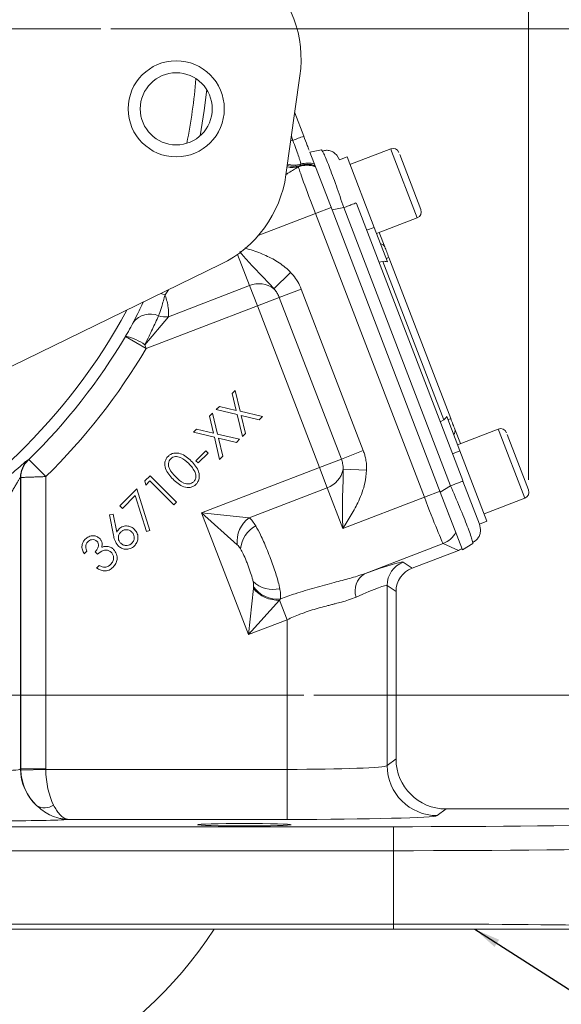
# Model space of a CAD drawing. Header units: inches. Extents: x 0.3 to 33.9, y 0.2 to 21.6.
# Tile 4 of 25: x 8.1 to 10.8, y 4.7 to 9.6. Entities that reach past the tile are written whole.
import ezdxf

# ---------------------------------------------------------------- set-up
doc = ezdxf.new("R2010")
doc.units = ezdxf.units.IN
doc.header["$MEASUREMENT"] = 0
doc.layers.add('SLD-0', color=7, linetype='Continuous', lineweight=15)
doc.styles.add('SLDTEXTSTYLE0', font='TXT', dxfattribs={"width": 0.75})
doc.dimstyles.new('SLDDIMSTYLE0', dxfattribs={"dimtxt": 0.25, "dimasz": 0.13, "dimexe": 0, "dimexo": 0.0625, "dimgap": 0.0625, "dimtad": 0, "dimtih": 1, "dimtoh": 1, "dimrnd": 1e-09, "dimzin": 12, "dimdsep": 46, "dimtxsty": 'SLDTEXTSTYLE0', "dimsah": 1, "dimcen": 0.09, "dimadec": 0, "dimazin": 3, "dimtfac": 1, "dimtofl": 0, "dimtmove": 0, "dimatfit": 3, "dimfxl": 1, "dimfrac": 2, "dimtolj": 1, "dimtzin": 12, "dimarcsym": 0})
doc.dimstyles.new('SLDDIMSTYLE1', dxfattribs={"dimtxt": 0.25, "dimasz": 0.13, "dimexe": 0, "dimexo": 0.0625, "dimgap": 0.0625, "dimtad": 0, "dimtih": 1, "dimtoh": 1, "dimrnd": 1e-09, "dimzin": 12, "dimdsep": 46, "dimtxsty": 'SLDTEXTSTYLE0', "dimsah": 1, "dimcen": 0.09, "dimadec": 0, "dimazin": 3, "dimtfac": 1, "dimtmove": 0, "dimatfit": 0, "dimfxl": 1, "dimfrac": 2, "dimtolj": 1, "dimtzin": 12, "dimarcsym": 0})
doc.dimstyles.new('SLDDIMSTYLE2', dxfattribs={"dimtxt": 0, "dimasz": 0.13, "dimexe": 0, "dimexo": 0.0625, "dimgap": 0, "dimtad": 0, "dimtih": 1, "dimtoh": 1, "dimdec": 0, "dimrnd": 1e-09, "dimzin": 0, "dimdsep": 46, "dimtxsty": 'Standard', "dimsah": 1, "dimcen": 0.09, "dimadec": 0, "dimazin": 0, "dimtfac": 0.13, "dimtdec": 0, "dimtofl": 0, "dimtmove": 0, "dimatfit": 3, "dimfxl": 1, "dimfrac": 2, "dimtolj": 1, "dimtzin": 0, "dimarcsym": 0})

# ---------------------------------------------------------------- blocks, each defined once
blk = doc.blocks.new('_D_1')
at = {"layer": 'SLD-0'}
for p, q in [((10.5999, 7.2701), (10.5999, 14.5406)), ((11.9647, 5.5562), (11.9647, 14.5406)), ((10.5999, 14.4156), (10.3499, 14.4156)), ((10.8956, 14.4524), (10.8448, 14.4524)), ((10.8448, 14.4524), (10.8448, 14.0555)), ((11.669, 14.4524), (11.7198, 14.4524)), ((11.7198, 14.4524), (11.7198, 14.0555)), ((11.9647, 14.4156), (12.2147, 14.4156)), ((10.8448, 14.0555), (10.8956, 14.0555)), ((11.7198, 14.0555), (11.669, 14.0555))]:
    blk.add_line(p, q, dxfattribs=at)
for points in [[(10.5999, 14.4156), (10.4699, 14.4356), (10.4699, 14.3956)], [(11.9647, 14.4156), (12.0947, 14.3956), (12.0947, 14.4356)]]:
    blk.add_solid(points, dxfattribs=at)
at = {"layer": 'SLD-0', "char_height": 0.25, "attachment_point": 1, "style": 'SLDTEXTSTYLE0'}
for s, insert in [('1.36', (10.8575, 14.8254, -1.8466)), ('34.7', (10.959, 14.3778, -1.8466))]:
    blk.add_mtext(s, dxfattribs=dict(at, insert=insert))
blk = doc.blocks.new('_D_2')
at = {"layer": 'SLD-0'}
for p, q in [((7.2431, 8.4799), (7.2431, 14.5406)), ((10.5999, 7.2701), (10.5999, 14.5406)), ((7.2431, 14.4156), (8.3952, 14.4156)), ((8.5347, 14.4524), (8.4839, 14.4524)), ((8.4839, 14.4524), (8.4839, 14.0555)), ((9.3082, 14.4524), (9.359, 14.4524)), ((9.359, 14.4524), (9.359, 14.0555)), ((10.5999, 14.4156), (9.4478, 14.4156)), ((8.4839, 14.0555), (8.5347, 14.0555)), ((9.359, 14.0555), (9.3082, 14.0555))]:
    blk.add_line(p, q, dxfattribs=at)
for points in [[(7.2431, 14.4156), (7.3731, 14.3956), (7.3731, 14.4356)], [(10.5999, 14.4156), (10.4699, 14.4356), (10.4699, 14.3956)]]:
    blk.add_solid(points, dxfattribs=at)
at = {"layer": 'SLD-0', "char_height": 0.25, "attachment_point": 1, "style": 'SLDTEXTSTYLE0'}
for s, insert in [('3.36', (8.4966, 14.8254, -1.8466)), ('85.3', (8.5982, 14.3778, -1.8466))]:
    blk.add_mtext(s, dxfattribs=dict(at, insert=insert))
blk = doc.blocks.new('_D_4')
at = {"layer": 'SLD-0'}
for p, q in [((13.3033, 6.1949), (13.3033, 6.4449)), ((9.5281, 6.1949), (13.4283, 6.1949)), ((12.9166, 5.6467), (12.8658, 5.6467)), ((12.8658, 5.6467), (12.8658, 5.2499)), ((13.69, 5.6467), (13.7408, 5.6467)), ((13.7408, 5.6467), (13.7408, 5.2499)), ((12.8658, 5.2499), (12.9166, 5.2499)), ((13.7408, 5.2499), (13.69, 5.2499)), ((11.9741, 5.0249), (13.4283, 5.0249)), ((13.3033, 5.0249), (13.3033, 4.7749))]:
    blk.add_line(p, q, dxfattribs=at)
for points in [[(13.3033, 6.1949), (13.3233, 6.3249), (13.2833, 6.3249)], [(13.3033, 5.0249), (13.2833, 4.8949), (13.3233, 4.8949)]]:
    blk.add_solid(points, dxfattribs=at)
at = {"layer": 'SLD-0', "char_height": 0.25, "attachment_point": 1, "style": 'SLDTEXTSTYLE0'}
for s, insert in [('1.17', (12.8785, 6.0198, -1.8466)), ('29.7', (12.98, 5.5721, -1.8466))]:
    blk.add_mtext(s, dxfattribs=dict(at, insert=insert))
blk = doc.blocks.new('_D_5')
at = {"layer": 'SLD-0'}
for p, q in [((8.5132, 9.5245), (13.4283, 9.5245)), ((13.3033, 9.5245), (13.3033, 8.2706)), ((12.9166, 7.8965), (12.8658, 7.8965)), ((12.8658, 7.8965), (12.8658, 7.4997)), ((13.69, 7.8965), (13.7408, 7.8965)), ((13.7408, 7.8965), (13.7408, 7.4997)), ((12.8658, 7.4997), (12.9166, 7.4997)), ((13.7408, 7.4997), (13.69, 7.4997)), ((13.3033, 6.1949), (13.3033, 7.4489)), ((9.5281, 6.1949), (13.4283, 6.1949))]:
    blk.add_line(p, q, dxfattribs=at)
for points in [[(13.3033, 9.5245), (13.2833, 9.3945), (13.3233, 9.3945)], [(13.3033, 6.1949), (13.3233, 6.3249), (13.2833, 6.3249)]]:
    blk.add_solid(points, dxfattribs=at)
at = {"layer": 'SLD-0', "char_height": 0.25, "attachment_point": 1, "style": 'SLDTEXTSTYLE0'}
for s, insert in [('3.33', (12.8785, 8.2696, -1.8466)), ('84.6', (12.98, 7.8219, -1.8466))]:
    blk.add_mtext(s, dxfattribs=dict(at, insert=insert))
blk = doc.blocks.new('SW_CENTERMARKSYMBOL_0')
at = {"layer": 'SLD-0', "color": 0}
blk.add_line((0.2, 0), (2.4701, 0), dxfattribs=at)
blk = doc.blocks.new('SW_CENTERMARKSYMBOL_1')
at = {"layer": 'SLD-0', "color": 0}
for p, q in [((0, 0.2), (0, 2.235)), ((0, 0), (0, 0.1)), ((-0.2, 0), (-2.235, 0)), ((0, 0), (-0.1, 0)), ((0, 0), (0, -0.1)), ((0, 0), (0.1, 0)), ((0.2, 0), (2.235, 0)), ((0, -0.2), (0, -2.235))]:
    blk.add_line(p, q, dxfattribs=at)

msp = doc.modelspace()

# ---------------------------------------------------------------- linework, layer by layer
at = {"color": 7, "linetype": 'Continuous', "lineweight": 15}
for p, q in [((9.3883, 8.7947), (9.458, 9.2898)), ((9.4319, 9.1047), (9.4769, 8.9875)), ((9.5075, 8.9077), (9.5662, 8.9192)), ((9.5075, 8.9077), (9.6183, 8.619)), ((9.5662, 8.9192), (9.5726, 8.9086)), ((9.9113, 8.9246), (9.7078, 8.8464)), ((9.6421, 8.8927), (9.6561, 8.8694)), ((9.6935, 8.8838), (9.6561, 8.8695)), ((9.6935, 8.8838), (9.8286, 8.5318)), ((9.9563, 8.8967), (10.0623, 8.6205)), ((9.4505, 8.8345), (9.4539, 8.8368)), ((9.4539, 8.8368), (9.4601, 8.842)), ((9.5359, 8.6005), (9.614, 8.6305)), ((9.6771, 8.6305), (9.6183, 8.619)), ((9.6183, 8.619), (10.1593, 7.2098)), ((9.6771, 8.6305), (10.2106, 7.2406)), ((9.74, 8.651), (10.2711, 7.2674)), ((10.0796, 7.1841), (9.5359, 8.6005)), ((9.8404, 8.501), (10.0439, 8.5791)), ((9.8286, 8.5318), (9.7912, 8.5175)), ((9.8286, 8.5318), (9.8947, 8.3595)), ((9.8544, 8.5064), (9.8821, 8.4344)), ((9.8883, 8.3761), (9.9023, 8.3815)), ((9.9023, 8.3815), (10.2114, 7.5764)), ((7.0467, 7.364), (9.0633, 8.3474)), ((9.8524, 8.3582), (9.8727, 8.3618)), ((9.8727, 8.3618), (10.1762, 7.5712)), ((9.3276, 8.2254), (9.4114, 8.3072)), ((8.801, 8.0855), (9.2064, 8.2411)), ((9.2454, 8.1396), (9.2064, 8.2411)), ((9.355, 8.1817), (9.4645, 8.2237)), ((9.4645, 8.2237), (9.7744, 7.4164)), ((9.355, 8.1817), (9.2454, 8.1396)), ((9.6649, 7.3743), (9.355, 8.1817)), ((9.2454, 8.1396), (8.6898, 7.9263)), ((9.5553, 7.3323), (9.2454, 8.1396)), ((8.801, 8.0855), (8.6836, 7.9453)), ((8.5867, 7.9875), (8.5873, 7.9885)), ((8.5867, 7.9875), (8.6898, 7.9263)), ((8.6836, 7.9453), (8.6898, 7.9263)), ((9.1196, 7.7017), (9.135, 7.7171)), ((9.1394, 7.6177), (9.1196, 7.7017)), ((9.135, 7.7171), (9.1599, 7.613)), ((9.0402, 7.6223), (9.0557, 7.6378)), ((9.0557, 7.6378), (9.1394, 7.6177)), ((9.006, 7.5881), (9.0213, 7.6034)), ((9.0258, 7.504), (9.006, 7.5881)), ((9.0213, 7.6034), (9.0462, 7.4993)), ((9.1442, 7.5973), (9.0402, 7.6223)), ((9.1703, 7.4864), (9.1442, 7.5973)), ((9.1599, 7.613), (9.2706, 7.5867)), ((9.1648, 7.5924), (9.1858, 7.5019)), ((9.2551, 7.5712), (9.1648, 7.5924)), ((9.2706, 7.5867), (9.2551, 7.5712)), ((10.191, 7.5876), (10.2572, 7.4153)), ((10.2114, 7.5764), (10.1974, 7.571)), ((10.1587, 7.5603), (10.1762, 7.5712)), ((8.9265, 7.5086), (8.942, 7.5241)), ((9.0305, 7.4836), (8.9265, 7.5086)), ((8.942, 7.5241), (9.0258, 7.504)), ((9.0566, 7.3727), (9.0305, 7.4836)), ((9.0462, 7.4993), (9.1569, 7.473)), ((9.1414, 7.4575), (9.0511, 7.4787)), ((9.0511, 7.4787), (9.0721, 7.3882)), ((9.1858, 7.5019), (9.1703, 7.4864)), ((10.2317, 7.5235), (10.2594, 7.4515)), ((10.4489, 7.5242), (10.2453, 7.4461)), ((10.4939, 7.4963), (10.5999, 7.2201)), ((9.1569, 7.473), (9.1414, 7.4575)), ((8.9387, 7.3658), (8.9885, 7.4156)), ((8.9995, 7.4046), (8.9497, 7.3548)), ((8.9885, 7.4156), (8.9995, 7.4046)), ((9.0721, 7.3882), (9.0566, 7.3727)), ((9.6649, 7.3743), (9.7744, 7.4164)), ((10.2572, 7.4153), (10.2198, 7.4009)), ((10.2572, 7.4153), (10.3923, 7.0633)), ((8.0984, 7.3687), (8.0997, 7.3681)), ((8.1046, 7.3726), (8.1885, 7.287)), ((8.9497, 7.3548), (8.9387, 7.3658)), ((8.9671, 7.1065), (9.5553, 7.3323)), ((9.6649, 7.3743), (9.5553, 7.3323)), ((9.5943, 7.2308), (9.5553, 7.3323)), ((8.0623, 7.2829), (8.0623, 5.8261)), ((8.0636, 7.2823), (8.0623, 7.2829)), ((8.0636, 5.8271), (8.0636, 7.2823)), ((8.1885, 7.287), (8.1885, 5.8271)), ((8.6829, 7.265), (8.7091, 7.2912)), ((8.7091, 7.2912), (8.842, 7.1582)), ((9.6739, 7.3235), (9.7909, 7.3188)), ((8.688, 7.244), (8.6829, 7.265)), ((8.7089, 7.2649), (8.688, 7.244)), ((8.8288, 7.145), (8.7089, 7.2649)), ((10.1593, 7.2098), (10.2106, 7.2406)), ((10.2723, 7.2643), (10.3549, 7.049)), ((8.5586, 7.1407), (8.6429, 7.225)), ((8.6349, 7.1919), (8.5712, 7.1281)), ((8.6916, 7.0122), (8.6349, 7.1919)), ((8.6429, 7.225), (8.7081, 7.0176)), ((9.5943, 7.2308), (9.2051, 7.0814)), ((9.6722, 7.0277), (9.5943, 7.2308)), ((9.6722, 7.0277), (10.0796, 7.1841)), ((10.0796, 7.1841), (10.1577, 7.2141)), ((10.2701, 6.9211), (10.1593, 7.2098)), ((8.5712, 7.1281), (8.5586, 7.1407)), ((8.842, 7.1582), (8.8288, 7.145)), ((10.3779, 7.1007), (10.5815, 7.1788)), ((8.5065, 7.0953), (8.5246, 7.0991)), ((8.5264, 6.9948), (8.5065, 7.0953)), ((8.5246, 7.0991), (8.5431, 7.0088)), ((9.145, 6.9465), (8.9671, 7.1065)), ((9.2009, 6.4974), (8.9671, 7.1065)), ((8.9671, 7.1065), (9.2051, 7.0814)), ((10.1993, 7.0963), (10.2024, 7.0975)), ((10.3549, 7.049), (10.3923, 7.0633)), ((10.3549, 7.049), (10.3601, 7.0223)), ((8.7081, 7.0176), (8.6916, 7.0122)), ((10.1732, 6.9524), (9.7798, 6.8014)), ((10.2499, 6.9183), (10.1732, 6.9524)), ((10.2701, 6.9211), (10.3214, 6.9519)), ((10.3193, 6.9626), (10.3214, 6.9519)), ((8.394, 6.9144), (8.3804, 6.9008)), ((8.4474, 6.8988), (8.4352, 6.9109)), ((10.0182, 6.8294), (10.2499, 6.9183)), ((8.4425, 6.8299), (8.4555, 6.8429)), ((9.974, 6.8598), (10.0182, 6.8294)), ((9.8938, 6.7432), (9.8938, 5.8429)), ((9.9381, 6.7128), (9.8938, 6.7432)), ((9.2009, 6.4974), (9.2253, 6.7284)), ((9.2253, 6.7284), (9.2261, 6.7354)), ((9.9381, 5.876), (9.9381, 6.7128)), ((9.3563, 6.6701), (9.2009, 6.4974)), ((9.3609, 6.6753), (9.3563, 6.6701)), ((9.3563, 6.6701), (9.3941, 6.5716)), ((9.3941, 6.5716), (9.2009, 6.4974)), ((9.3941, 5.8239), (9.3941, 6.5716)), ((9.8938, 5.8429), (9.9381, 5.876)), ((8.0623, 5.8261), (8.0636, 5.8271)), ((8.0636, 5.8271), (8.1885, 5.8271)), ((8.1886, 5.8239), (8.0637, 5.8207)), ((8.1886, 5.8239), (9.3941, 5.8239)), ((9.3941, 5.8239), (9.3941, 5.574)), ((10.188, 5.6262), (10.1436, 5.5929)), ((10.188, 5.6262), (11.8448, 5.6262)), ((9.3941, 5.574), (8.3001, 5.574)), ((4.5714, 5.5376), (9.9247, 5.5376)), ((9.9247, 5.4176), (9.9247, 5.5376)), ((9.9247, 5.4176), (4.5714, 5.4176)), ((9.9247, 5.0514), (9.9247, 5.4176)), ((4.5714, 5.0514), (9.9247, 5.0514)), ((9.9247, 5.0249), (4.5714, 5.0249)), ((9.9247, 5.0249), (9.9247, 5.0514))]:
    msp.add_line(p, q, dxfattribs=at)
at = {"color": 8, "linetype": 'Continuous', "lineweight": 15}
for p, q in [((9.4121, 8.9635), (9.4223, 8.9664)), ((9.9157, 8.9131), (9.9113, 8.9246)), ((10.0439, 8.5791), (9.9157, 8.9131)), ((9.5359, 8.6005), (9.25, 8.4908)), ((9.2064, 8.2411), (9.1466, 8.3969)), ((8.8014, 8.2197), (8.7841, 8.1954)), ((10.4533, 7.5127), (10.4489, 7.5242)), ((10.5815, 7.1788), (10.4533, 7.5127))]:
    msp.add_line(p, q, dxfattribs=at)
at = {"color": 8, "linetype": 'Continuous', "lineweight": 15, "flags": 128}
for points in [[(8.96, 8.99), (8.98, 9.1166), (8.9923, 9.2202)], [(8.7645, 8.2017), (8.768, 8.2007), (8.7841, 8.1954)]]:
    msp.add_lwpolyline(points, dxfattribs=at)
at = {"color": 7, "linetype": 'Continuous', "lineweight": 15}
for radius in [0.24, 0.18]:
    msp.add_circle((8.8401, 9.1242), radius, dxfattribs=at)
for centre, radius, start, end in [((8.8749, 9.3718), 0.5888, 351.9958, 47.9943), ((0.0139, 33.4588), 26.2373, 291.01358, 291.14151), ((9.9228, 8.8947), 0.032, 21, 111), ((9.4933, 8.7218), 0.1205, 69.4844, 110.8186), ((9.4933, 8.7233), 0.1201, 69.6509, 109.1429), ((9.4945, 8.727), 0.1201, 71.1323, 106.6575), ((9.4972, 8.733), 0.1201, 73.9766, 106.5561), ((8.8052, 8.8766), 0.5888, 295.9974, 351.9958), ((10.0324, 8.609), 0.032, 291, 21), ((9.8571, 8.4229), 0.0274, 24.5917, 84.2084), ((9.2534, 8.1277), 0.1227, 52.7651, 112.5007), ((8.7096, 7.9938), 0.1053, 66.3812, 143.1577), ((8.7873, 8.2006), 0.116, 252.1577, 276.7772), ((5.9931, 9.5245), 3.0148, 314.4564, 329.3474), ((8.5218, 7.7136), 0.2826, 55.0682, 76.6024), ((5.9931, 9.5245), 3.1348, 314.4564, 329.3474), ((10.2055, 7.5153), 0.0274, 317.7916, 17.4083), ((10.4603, 7.4943), 0.032, 21, 111), ((8.1824, 7.2828), 0.1201, 134.3516, 179.9696), ((8.1837, 7.2823), 0.1201, 134.362, 179.9696), ((9.5533, 7.3464), 0.1227, 289.4993, 349.2349), ((10.57, 7.2087), 0.032, 291, 21), ((9.2907, 6.9624), 0.1465, 125.7516, 186.2484), ((9.3093, 6.9111), 0.1486, 119.1568, 174.4776), ((10.13, 7.0645), 0.1201, 291.0772, 332.4058), ((10.0189, 6.7431), 0.1251, 111.0522, 179.9478), ((9.8356, 6.716), 0.102, 123.1526, 197.8184), ((9.3245, 6.8716), 0.1486, 227.5224, 282.8432), ((9.3458, 6.8228), 0.153, 218.0725, 273.9275), ((9.345, 6.821), 0.1465, 215.7486, 276.2473), ((8.3125, 5.8263), 0.2502, 180.0576, 227.1838), ((8.3136, 5.8272), 0.25, 180.0262, 181.4738), ((10.1439, 5.8431), 0.2501, 180.0536, 269.9311), ((8.1831, 5.7118), 0.0801, 239.4755, 303.4207), ((7.2431, 6.1949), 2.135, 270.2747, 326.7694)]:
    msp.add_arc(centre, radius, start, end, dxfattribs=at)
at = {"color": 8, "linetype": 'Continuous', "lineweight": 15}
for centre, radius, start, end in [((5.9931, 9.5245), 2.9561, 348.837, 355.1547), ((5.9931, 9.5245), 2.9561, 192.4021, 331.5896), ((9.4194, 8.942), 0.1107, 256.6982, 288.1826), ((9.4257, 8.957), 0.1201, 255.1243, 286.6505), ((9.4287, 8.9632), 0.1201, 254.0695, 286.5483)]:
    msp.add_arc(centre, radius, start, end, dxfattribs=at)
msp.add_ellipse((9.4876, 8.758), major_axis=(-0.8719, 2.6055), ratio=0.001529, start_param=4.791942, end_param=4.799865, dxfattribs=at)
at = {"color": 7, "linetype": 'Continuous', "lineweight": 15}
for centre, major_axis, ratio, start_param, end_param in [((9.5401, 8.6021), (-0.0896, 0.2334), 0.018159, 0.088281, 1.570796), ((9.2942, 8.6933), (1.6238, 3.4426), 0.022792, 4.766336, 4.768116), ((9.8821, 8.317), (-0.0164, 0.0428), 0.916331, 5.584963, 6.108652), ((10.1532, 7.6107), (-0.0164, 0.0428), 0.916331, 3.316126, 3.839815), ((10.0838, 7.1857), (-0.0896, 0.2334), 0.018159, 1.570796, 3.106686), ((10.2067, 7.0304), (0.1098, -0.0489), 0.998783, 5.498396, 5.665141), ((9.3493, 6.6192), (0.625, 0.2402), 0.032596, 0.022379, 0.79842), ((10.0631, 6.7127), (0.1031, -0.0709), 0.999103, 2.539873, 3.743313), ((9.3941, 6.5026), (0.4999, 0.2403), 0.037993, 0.016646, 0.792686), ((10.1882, 5.8763), (-0.2002, -0.1501), 0.999049, 5.640226, 7.210109), ((7.9373, 5.8264), (0.125, 0), 0.078558, 4.712389, 6.248279), ((8.3093, 5.8239), (-0.0815, 0.2369), 0.978221, 1.258768, 2.056681), ((8.3136, 5.8272), (-0.1001, -0.0751), 0.999049, 5.640226, 5.665493), ((8.3093, 5.8239), (-0.0041, 0.25), 0.482584, 1.562845, 2.360758), ((9.3941, 5.8435), (0.5, 0), 0.039279, 4.712389, 6.248279), ((7.9373, 5.5765), (0.375, 0), 0.026186, 4.712389, 6.027061), ((9.3941, 5.5936), (0.75, 0), 0.026186, 4.712389, 6.248279), ((9.9247, 5.5868), (1.88, 0), 0.026186, 4.712389, 6.257005), ((9.9247, 5.4669), (2, 0), 0.024615, 4.712389, 6.257005), ((9.9247, 5.0022), (2, 0), 0.024615, 0.479944, 1.570796)]:
    msp.add_ellipse(centre, major_axis=major_axis, ratio=ratio, start_param=start_param, end_param=end_param, dxfattribs=at)
msp.add_ellipse((9.1801, 5.5476), major_axis=(0.2344, 0), ratio=0.026186, dxfattribs=at)
for points, knots in [([(9.4629, 8.8481), (9.4629, 8.8491), (9.4628, 8.8515), (9.4588, 8.8649), (9.4513, 8.8873), (9.441, 8.9164), (9.4301, 8.9459), (9.4237, 8.9627), (9.4223, 8.9664)], [0, 0, 0, 0, 0.143666, 0.362558, 0.499578, 0.718486, 0.937392, 1, 1, 1, 1]), ([(9.4769, 8.9875), (9.483, 8.9717), (9.4925, 8.9468), (9.5005, 8.926), (9.5034, 8.9184)], [0, 0, 0, 0, 0.637316, 1, 1, 1, 1]), ([(9.6422, 8.8927), (9.6373, 8.8976), (9.6274, 8.9074), (9.6092, 8.9153), (9.59, 8.9182), (9.5773, 8.9151), (9.571, 8.9135)], [0, 0, 0, 0, 0.24674, 0.496303, 0.747818, 1, 1, 1, 1]), ([(9.4114, 8.3072), (9.4136, 8.3049), (9.4248, 8.2931), (9.4427, 8.2694), (9.4569, 8.2428), (9.4632, 8.227), (9.4645, 8.2237)], [0, 0, 0, 0, 0.096516, 0.48907, 0.892319, 1, 1, 1, 1]), ([(9.355, 8.1817), (9.3542, 8.1835), (9.351, 8.1916), (9.3438, 8.2056), (9.3346, 8.218), (9.3287, 8.2243), (9.3276, 8.2254)], [0, 0, 0, 0, 0.112407, 0.504421, 0.906519, 1, 1, 1, 1]), ([(8.7841, 8.1954), (8.7787, 8.175), (8.7688, 8.138), (8.7593, 8.1068), (8.753, 8.093), (8.7518, 8.0902)], [0, 0, 0, 0, 0.4989982, 0.8991083, 1, 1, 1, 1]), ([(8.7841, 8.1954), (8.7845, 8.1944), (8.7915, 8.1717), (8.8029, 8.13), (8.8016, 8.1002), (8.801, 8.0855)], [0, 0, 0, 0, 0.023642, 0.518923, 1, 1, 1, 1]), ([(8.7518, 8.0902), (8.7468, 8.0791), (8.7338, 8.0504), (8.7091, 7.998), (8.6906, 7.9597), (8.6836, 7.9453)], [0, 0, 0, 0, 0.281747, 0.729864, 1, 1, 1, 1]), ([(8.5873, 7.9885), (8.5878, 7.9894), (8.5904, 7.9938), (8.6012, 8.0124), (8.6136, 8.0347), (8.623, 8.0522), (8.625, 8.0563), (8.6254, 8.0569)], [0, 0, 0, 0, 0.033201, 0.184022, 0.765509, 0.963391, 1, 1, 1, 1]), ([(8.8244, 7.2734), (8.8168, 7.2814), (8.8017, 7.2973), (8.7845, 7.3258), (8.7813, 7.3542), (8.7885, 7.3754), (8.7956, 7.3838), (8.7992, 7.388)], [0, 0, 0, 0, 0.251084, 0.501201, 0.749605, 0.874788, 1, 1, 1, 1]), ([(8.7992, 7.388), (8.8034, 7.3916), (8.8119, 7.3988), (8.8331, 7.4062), (8.8617, 7.4033), (8.891, 7.387), (8.9071, 7.3718), (8.9152, 7.3642)], [0, 0, 0, 0, 0.125197, 0.25039, 0.498891, 0.749035, 1, 1, 1, 1]), ([(8.903, 7.3515), (8.89, 7.3634), (8.8707, 7.3813), (8.8399, 7.3882), (8.8226, 7.3839), (8.8158, 7.3785), (8.8123, 7.3758)], [0, 0, 0, 0, 0.5002667, 0.7492815, 0.8747486, 1, 1, 1, 1]), ([(9.7744, 7.4164), (9.7769, 7.4096), (9.7818, 7.3958), (9.7873, 7.3726), (9.791, 7.3469), (9.7909, 7.3282), (9.7909, 7.3188)], [0, 0, 0, 0, 0.218332, 0.438286, 0.71723, 1, 1, 1, 1]), ([(7.8627, 7.1719), (7.8781, 7.1843), (7.9093, 7.2093), (7.9545, 7.2468), (7.9978, 7.2837), (8.0254, 7.3077), (8.0531, 7.3319), (8.0773, 7.353), (8.095, 7.3676), (8.0975, 7.3684), (8.0984, 7.3687)], [0, 0, 0, 0, 0.13871, 0.281087, 0.424239, 0.572471, 0.589227, 0.767508, 0.917603, 1, 1, 1, 1]), ([(8.0997, 7.3681), (8.0998, 7.3681), (8.0998, 7.3682), (8.1003, 7.3685), (8.1011, 7.3693), (8.1026, 7.3707), (8.1038, 7.3719), (8.1046, 7.3726)], [0, 0, 0, 0, 0.100164, 0.247152, 0.426835, 0.662426, 1, 1, 1, 1]), ([(8.8123, 7.3758), (8.8096, 7.3724), (8.8041, 7.3655), (8.7998, 7.3483), (8.8062, 7.3173), (8.8248, 7.2984), (8.8373, 7.2858)], [0, 0, 0, 0, 0.125281, 0.250724, 0.49957, 1, 1, 1, 1]), ([(8.9322, 7.3123), (8.9276, 7.3203), (8.9193, 7.3345), (8.908, 7.3463), (8.903, 7.3515)], [0, 0, 0, 0, 0.55962, 1, 1, 1, 1]), ([(8.9152, 7.3642), (8.9228, 7.3562), (8.938, 7.3401), (8.9543, 7.3107), (8.957, 7.2822), (8.9497, 7.261), (8.9425, 7.2525), (8.9389, 7.2483)], [0, 0, 0, 0, 0.250977, 0.5011, 0.749604, 0.874805, 1, 1, 1, 1]), ([(9.6739, 7.3235), (9.6739, 7.3282), (9.6739, 7.3378), (9.6718, 7.3511), (9.6688, 7.3633), (9.6662, 7.3706), (9.6649, 7.3743)], [0, 0, 0, 0, 0.273081, 0.550105, 0.774236, 1, 1, 1, 1]), ([(8.0623, 7.2829), (8.0618, 7.2826), (8.061, 7.282), (8.0576, 7.2769), (8.0542, 7.2713), (8.0491, 7.2628), (8.0418, 7.2506), (8.0317, 7.2331), (8.0209, 7.2146), (8.0096, 7.1955), (7.9979, 7.1758), (7.9822, 7.1497), (7.9621, 7.117), (7.9456, 7.0911), (7.9373, 7.078)], [0, 0, 0, 0, 0.062031, 0.108455, 0.156522, 0.184681, 0.267526, 0.352658, 0.433762, 0.515532, 0.598872, 0.68259, 0.840369, 1, 1, 1, 1]), ([(8.1885, 7.287), (8.1816, 7.2867), (8.1676, 7.2862), (8.1489, 7.2854), (8.131, 7.2848), (8.1141, 7.2841), (8.0986, 7.2835), (8.0862, 7.2831), (8.0771, 7.2828), (8.0705, 7.2825), (8.0654, 7.2824), (8.0643, 7.2823), (8.0636, 7.2823)], [0, 0, 0, 0, 0.108342, 0.2198248, 0.3002953, 0.4119286, 0.5270144, 0.6208444, 0.7166949, 0.799313, 0.8833, 1, 1, 1, 1]), ([(8.8373, 7.2858), (8.8499, 7.2733), (8.8688, 7.2546), (8.8998, 7.2483), (8.9171, 7.2526), (8.9239, 7.2581), (8.9273, 7.2608)], [0, 0, 0, 0, 0.5004147, 0.7492502, 0.8746968, 1, 1, 1, 1]), ([(8.9273, 7.2608), (8.9305, 7.2649), (8.9368, 7.2732), (8.94, 7.2921), (8.9351, 7.3047), (8.9322, 7.3123)], [0, 0, 0, 0, 0.280056, 0.56055, 1, 1, 1, 1]), ([(9.6722, 7.0277), (9.6722, 7.028), (9.672, 7.0361), (9.6716, 7.0483), (9.6713, 7.0642), (9.671, 7.077), (9.6707, 7.0905), (9.6705, 7.1057), (9.6703, 7.123), (9.6702, 7.1422), (9.6704, 7.1623), (9.6708, 7.1823), (9.6713, 7.2019), (9.672, 7.2213), (9.6729, 7.2404), (9.6737, 7.2595), (9.6744, 7.2796), (9.6746, 7.2972), (9.6744, 7.3122), (9.674, 7.3197), (9.6739, 7.3235)], [0, 0, 0, 0, 0.002076, 0.07834, 0.116607, 0.154911, 0.201177, 0.247503, 0.303199, 0.370472, 0.437886, 0.505652, 0.573506, 0.640662, 0.707849, 0.775068, 0.842289, 0.921087, 0.960531, 1, 1, 1, 1]), ([(9.7909, 7.3188), (9.7887, 7.297), (9.7834, 7.2441), (9.7552, 7.1689), (9.7216, 7.1067), (9.6939, 7.0617), (9.6796, 7.0392), (9.6723, 7.0279), (9.6722, 7.0277)], [0, 0, 0, 0, 0.206019, 0.500319, 0.748356, 0.873184, 0.998067, 1, 1, 1, 1]), ([(8.9389, 7.2483), (8.9347, 7.2447), (8.9263, 7.2376), (8.9052, 7.2304), (8.8768, 7.2337), (8.8482, 7.2507), (8.8323, 7.2658), (8.8244, 7.2734)], [0, 0, 0, 0, 0.125198, 0.250356, 0.49878, 0.748956, 1, 1, 1, 1]), ([(8.5542, 7.0247), (8.5607, 7.0298), (8.5736, 7.0398), (8.5969, 7.0412), (8.6172, 7.0355), (8.6269, 7.0272), (8.6317, 7.0231)], [0, 0, 0, 0, 0.27937, 0.559054, 0.779411, 1, 1, 1, 1]), ([(9.2051, 7.0814), (9.2104, 7.0761), (9.2212, 7.0654), (9.2316, 7.0491), (9.237, 7.0408)], [0, 0, 0, 0, 0.493072, 1, 1, 1, 1]), ([(9.237, 7.0408), (9.2451, 7.0262), (9.2634, 6.9935), (9.287, 6.9383), (9.3118, 6.8758), (9.335, 6.8114), (9.3511, 6.7581), (9.3563, 6.7324), (9.3575, 6.7268)], [0, 0, 0, 0, 0.171275, 0.384256, 0.500237, 0.720192, 0.938779, 1, 1, 1, 1]), ([(8.3852, 6.974), (8.3911, 6.9787), (8.4029, 6.9882), (8.4241, 6.9923), (8.4437, 6.9888), (8.4531, 6.9815), (8.4578, 6.9778)], [0, 0, 0, 0, 0.27999, 0.559792, 0.780057, 1, 1, 1, 1]), ([(8.5501, 6.9409), (8.5436, 6.95), (8.532, 6.9664), (8.5281, 6.9861), (8.5264, 6.9948)], [0, 0, 0, 0, 0.558198, 1, 1, 1, 1]), ([(8.5431, 7.0088), (8.5449, 7.012), (8.5479, 7.0178), (8.5523, 7.0226), (8.5542, 7.0247)], [0, 0, 0, 0, 0.560021, 1, 1, 1, 1]), ([(8.5627, 7.0099), (8.5591, 7.0053), (8.5518, 6.9961), (8.5504, 6.9793), (8.5539, 6.9646), (8.5599, 6.9575), (8.5628, 6.954)], [0, 0, 0, 0, 0.279575, 0.559383, 0.779633, 1, 1, 1, 1]), ([(8.6187, 7.0099), (8.6141, 7.0135), (8.6049, 7.0208), (8.5881, 7.0223), (8.5733, 7.0188), (8.5663, 7.0129), (8.5627, 7.0099)], [0, 0, 0, 0, 0.279571, 0.559355, 0.779606, 1, 1, 1, 1]), ([(8.6187, 6.954), (8.6223, 6.9586), (8.6296, 6.9678), (8.631, 6.9845), (8.6275, 6.9993), (8.6216, 7.0063), (8.6187, 7.0099)], [0, 0, 0, 0, 0.279558, 0.559314, 0.779572, 1, 1, 1, 1]), ([(8.6317, 7.0231), (8.6372, 7.0163), (8.648, 7.0027), (8.6501, 6.9778), (8.6441, 6.9562), (8.6354, 6.9458), (8.6311, 6.9405)], [0, 0, 0, 0, 0.2796313, 0.5589721, 0.7795035, 1, 1, 1, 1]), ([(10.3214, 6.958), (10.3271, 6.9612), (10.3385, 6.9677), (10.3508, 6.9832), (10.359, 7.0015), (10.3598, 7.0155), (10.3602, 7.0224)], [0, 0, 0, 0, 0.252652, 0.503903, 0.753133, 1, 1, 1, 1]), ([(8.3804, 6.9008), (8.3768, 6.9074), (8.3696, 6.9205), (8.3682, 6.9418), (8.3737, 6.9605), (8.3813, 6.9695), (8.3852, 6.974)], [0, 0, 0, 0, 0.28035, 0.559759, 0.779807, 1, 1, 1, 1]), ([(8.3981, 6.961), (8.3951, 6.9574), (8.3891, 6.95), (8.3866, 6.9326), (8.3912, 6.9213), (8.394, 6.9144)], [0, 0, 0, 0, 0.280102, 0.559646, 1, 1, 1, 1]), ([(8.4439, 6.9641), (8.44, 6.9669), (8.4322, 6.9726), (8.4183, 6.9725), (8.4066, 6.9685), (8.4009, 6.9635), (8.3981, 6.961)], [0, 0, 0, 0, 0.2787155, 0.5585575, 0.7791165, 1, 1, 1, 1]), ([(8.4352, 6.9109), (8.4389, 6.9152), (8.4462, 6.9236), (8.452, 6.9383), (8.4519, 6.9534), (8.4465, 6.9605), (8.4439, 6.9641)], [0, 0, 0, 0, 0.280954, 0.561444, 0.780861, 1, 1, 1, 1]), ([(8.4578, 6.9778), (8.4607, 6.9744), (8.4665, 6.9676), (8.4711, 6.9519), (8.4691, 6.9405), (8.4679, 6.9335)], [0, 0, 0, 0, 0.2803484, 0.5604513, 1, 1, 1, 1]), ([(8.4679, 6.9335), (8.4728, 6.9353), (8.4816, 6.9384), (8.4909, 6.938), (8.495, 6.9379)], [0, 0, 0, 0, 0.559801, 1, 1, 1, 1]), ([(8.495, 6.9379), (8.5018, 6.9366), (8.5139, 6.9344), (8.5233, 6.9264), (8.5274, 6.9229)], [0, 0, 0, 0, 0.559483, 1, 1, 1, 1]), ([(8.6311, 6.9405), (8.6244, 6.9353), (8.611, 6.9248), (8.5867, 6.9223), (8.5655, 6.9282), (8.5552, 6.9367), (8.5501, 6.9409)], [0, 0, 0, 0, 0.279696, 0.559058, 0.779541, 1, 1, 1, 1]), ([(8.5628, 6.954), (8.5674, 6.9504), (8.5766, 6.9431), (8.5933, 6.9416), (8.6081, 6.9451), (8.6152, 6.951), (8.6187, 6.954)], [0, 0, 0, 0, 0.279558, 0.559314, 0.779572, 1, 1, 1, 1]), ([(9.1615, 6.9253), (9.1611, 6.9259), (9.1585, 6.9302), (9.1533, 6.938), (9.1478, 6.9436), (9.145, 6.9465)], [0, 0, 0, 0, 0.066747, 0.527545, 1, 1, 1, 1]), ([(8.5154, 6.9087), (8.5116, 6.9117), (8.504, 6.9177), (8.4895, 6.9206), (8.4684, 6.9174), (8.4561, 6.9064), (8.4474, 6.8988)], [0, 0, 0, 0, 0.186649, 0.373504, 0.560266, 1, 1, 1, 1]), ([(8.5124, 6.8477), (8.5166, 6.8526), (8.5249, 6.8623), (8.5279, 6.8804), (8.5249, 6.8969), (8.5186, 6.9048), (8.5154, 6.9087)], [0, 0, 0, 0, 0.280306, 0.559661, 0.779905, 1, 1, 1, 1]), ([(8.5274, 6.9229), (8.5329, 6.9155), (8.5441, 6.9007), (8.5463, 6.8741), (8.5392, 6.8511), (8.5298, 6.8401), (8.5251, 6.8345)], [0, 0, 0, 0, 0.2794334, 0.5588972, 0.7793296, 1, 1, 1, 1]), ([(9.2241, 6.7621), (9.2235, 6.765), (9.2205, 6.7795), (9.2118, 6.8075), (9.2002, 6.8396), (9.1876, 6.8715), (9.176, 6.8991), (9.1658, 6.9176), (9.1615, 6.9253)], [0, 0, 0, 0, 0.054647, 0.26791, 0.499936, 0.623154, 0.841136, 1, 1, 1, 1]), ([(8.4555, 6.8429), (8.4605, 6.8401), (8.4695, 6.8352), (8.4796, 6.8344), (8.4841, 6.834)], [0, 0, 0, 0, 0.560712, 1, 1, 1, 1]), ([(8.4841, 6.834), (8.4901, 6.8352), (8.5008, 6.8372), (8.5088, 6.8445), (8.5124, 6.8477)], [0, 0, 0, 0, 0.558676, 1, 1, 1, 1]), ([(8.5251, 6.8345), (8.5186, 6.829), (8.5054, 6.8181), (8.4811, 6.8141), (8.4596, 6.8193), (8.4482, 6.8263), (8.4425, 6.8299)], [0, 0, 0, 0, 0.279837, 0.55894, 0.779229, 1, 1, 1, 1]), ([(9.3609, 6.6753), (9.3732, 6.6799), (9.3977, 6.689), (9.4386, 6.7031), (9.4835, 6.7174), (9.5325, 6.7317), (9.5814, 6.745), (9.627, 6.757), (9.6689, 6.7679), (9.707, 6.7783), (9.7443, 6.7892), (9.768, 6.7974), (9.7798, 6.8014)], [0, 0, 0, 0, 0.085725, 0.1716113, 0.2837414, 0.396269, 0.5100372, 0.6242488, 0.7174074, 0.8108474, 0.9052312, 1, 1, 1, 1]), ([(9.2261, 6.7354), (9.2262, 6.7395), (9.2266, 6.748), (9.225, 6.7573), (9.2241, 6.7621)], [0, 0, 0, 0, 0.491539, 1, 1, 1, 1]), ([(9.3575, 6.7268), (9.3577, 6.7256), (9.3588, 6.7199), (9.3603, 6.7099), (9.3614, 6.6976), (9.3618, 6.6859), (9.3612, 6.6788), (9.3609, 6.6753)], [0, 0, 0, 0, 0.061733, 0.292747, 0.525136, 0.761826, 1, 1, 1, 1]), ([(9.7385, 6.6848), (9.7261, 6.6799), (9.7033, 6.6708), (9.6676, 6.6604), (9.6392, 6.6529), (9.6162, 6.647), (9.5916, 6.6407), (9.5593, 6.6322), (9.5193, 6.6207), (9.4854, 6.6095), (9.4542, 6.5979), (9.4258, 6.5864), (9.4047, 6.5765), (9.3941, 6.5716)], [0, 0, 0, 0, 0.131707, 0.240657, 0.338537, 0.387708, 0.441237, 0.548888, 0.657888, 0.768314, 0.823907, 0.911809, 1, 1, 1, 1]), ([(8.1424, 5.6428), (8.1634, 5.6259), (8.1859, 5.6077), (8.224, 5.5895), (8.2467, 5.5814), (8.2715, 5.5764), (8.2844, 5.5749), (8.2914, 5.5743), (8.2952, 5.5741), (8.2974, 5.5741), (8.2986, 5.574), (8.2992, 5.574), (8.2995, 5.574), (8.2997, 5.574), (8.2999, 5.574), (8.3001, 5.574)], [0, 0, 0, 0, 0.426251, 0.457293, 0.712383, 0.842296, 0.912355, 0.951016, 0.972553, 0.984602, 0.991356, 0.995145, 0.996106, 0.996742, 1, 1, 1, 1]), ([(8.2273, 5.6449), (8.237, 5.6282), (8.2478, 5.6097), (8.2652, 5.5911), (8.2756, 5.5825), (8.2866, 5.577), (8.2926, 5.5752), (8.2959, 5.5745), (8.2977, 5.5742), (8.2988, 5.5741), (8.2994, 5.574), (8.2997, 5.574), (8.2998, 5.574), (8.2999, 5.574), (8.3, 5.574), (8.3001, 5.574)], [0, 0, 0, 0, 0.416891, 0.4614127, 0.7039972, 0.8340657, 0.9066417, 0.9474655, 0.9704512, 0.9833869, 0.9906624, 0.9947526, 0.9961733, 0.9967984, 1, 1, 1, 1]), ([(11.6988, 5.0249), (11.6593, 5.0249), (11.5831, 5.0249), (11.4411, 5.0249), (11.2854, 5.0249), (11.1123, 5.0249), (10.9241, 5.0249), (10.7236, 5.0249), (10.49, 5.0249), (10.2226, 5.0249), (10.024, 5.0249), (9.9247, 5.0249)], [0, 0, 0, 0, 0.110367, 0.212962, 0.315885, 0.418482, 0.52113, 0.624104, 0.726755, 0.863377, 1, 1, 1, 1])]:
    msp.add_open_spline(points, degree=3, knots=knots, dxfattribs=at)
at = {"color": 8, "linetype": 'Continuous', "lineweight": 15}
for points, knots in [([(9.5726, 8.9086), (9.574, 8.9066), (9.5772, 8.9023), (9.5891, 8.8741), (9.6035, 8.8378), (9.6207, 8.7918), (9.6451, 8.7243), (9.6645, 8.6674), (9.6771, 8.6305)], [0, 0, 0, 0, 0.126702, 0.277032, 0.425145, 0.573262, 0.723588, 1, 1, 1, 1]), ([(9.4505, 8.8345), (9.4492, 8.8338), (9.436, 8.8264), (9.4159, 8.8127), (9.3928, 8.7989), (9.3886, 8.7964)], [0, 0, 0, 0, 0.081505, 0.833846, 1, 1, 1, 1]), ([(9.1836, 8.4285), (9.1909, 8.4264), (9.2234, 8.4168), (9.2791, 8.3969), (9.3474, 8.3616), (9.3899, 8.329), (9.4095, 8.3092), (9.4114, 8.3072)], [0, 0, 0, 0, 0.0872101, 0.3897106, 0.6792854, 0.9680434, 1, 1, 1, 1]), ([(9.3276, 8.2254), (9.3265, 8.2268), (9.313, 8.2434), (9.2852, 8.2725), (9.245, 8.3131), (9.2049, 8.356), (9.1757, 8.3891), (9.1597, 8.4077), (9.1572, 8.4107)], [0, 0, 0, 0, 0.021986, 0.259129, 0.49665, 0.724926, 0.956627, 1, 1, 1, 1]), ([(8.6254, 8.0569), (8.627, 8.0602), (8.6357, 8.0776), (8.6512, 8.1089), (8.6669, 8.1408), (8.6746, 8.1568), (8.6753, 8.1582)], [0, 0, 0, 0, 0.11524, 0.616994, 0.96815, 1, 1, 1, 1]), ([(10.2106, 7.2406), (10.2259, 7.2047), (10.2496, 7.1494), (10.2767, 7.0829), (10.2946, 7.0373), (10.3082, 7.0006), (10.3186, 6.9709), (10.3191, 6.9654), (10.3193, 6.9626)], [0, 0, 0, 0, 0.272033, 0.419982, 0.56575, 0.711521, 0.859466, 1, 1, 1, 1])]:
    msp.add_open_spline(points, degree=3, knots=knots, dxfattribs=at)
at = {"color": 7, "linetype": 'Continuous', "lineweight": 15}
for points in [[(9.7388, 8.6542), (9.7379, 8.6538), (9.7361, 8.6531), (9.7223, 8.6478), (9.7023, 8.6401), (9.6855, 8.6337), (9.6771, 8.6305)], [(9.9023, 8.3815), (9.8985, 8.3914), (9.8909, 8.4112), (9.885, 8.4266), (9.8821, 8.4344)], [(10.2317, 7.5235), (10.2287, 7.5312), (10.2228, 7.5467), (10.2152, 7.5665), (10.2114, 7.5764)], [(10.2106, 7.2406), (10.219, 7.2438), (10.2358, 7.2503), (10.2558, 7.258), (10.2696, 7.2633), (10.2714, 7.2639), (10.2723, 7.2643)]]:
    msp.add_open_spline(points, degree=3, dxfattribs=at)

# ---------------------------------------------------------------- block references
at = {"layer": 'SLD-0'}
for name, p in [('SW_CENTERMARKSYMBOL_0', (5.9931, 9.5245)), ('SW_CENTERMARKSYMBOL_1', (7.2431, 6.1949))]:
    msp.add_blockref(name, p, dxfattribs=at)

# ---------------------------------------------------------------- dimensions: what is measured, and where the dimension line sits
for base, p1, p2, dimstyle, picture, middle in [((7.2431, 14.4156), (10.5999, 7.2201), (7.2431, 8.4299), 'SLDDIMSTYLE0', '_D_2', (8.9215, 14.4156)), ((10.5999, 14.4156), (11.9647, 5.5062), (10.5999, 7.2201), 'SLDDIMSTYLE1', '_D_1', (11.2823, 14.4156))]:
    dim = msp.add_linear_dim(base=base, p1=p1, p2=p2, dimstyle=dimstyle, dxfattribs=at)
    dim.commit()
    dim.dimension.update_dxf_attribs({"geometry": picture, "text_midpoint": middle, "dimtype": 160})
for base, p1, p2, dimstyle, picture, middle in [((13.3033, 9.5245), (9.4781, 6.1949), (8.4632, 9.5245), 'SLDDIMSTYLE0', '_D_5', (13.3033, 7.8597)), ((13.3033, 6.1949), (11.9241, 5.0249), (9.4781, 6.1949), 'SLDDIMSTYLE1', '_D_4', (13.3033, 5.6099))]:
    dim = msp.add_linear_dim(base=base, p1=p1, p2=p2, angle=90, dimstyle=dimstyle, dxfattribs=at)
    dim.commit()
    dim.dimension.update_dxf_attribs({"geometry": picture, "text_midpoint": middle, "dimtype": 160})

# ---------------------------------------------------------------- leaders
msp.add_leader([(10.3322, 5.0249), (12.5768, 3.5882), (12.8268, 3.5882)], dimstyle='SLDDIMSTYLE2', dxfattribs=at)

doc.saveas('drawing.dxf')
